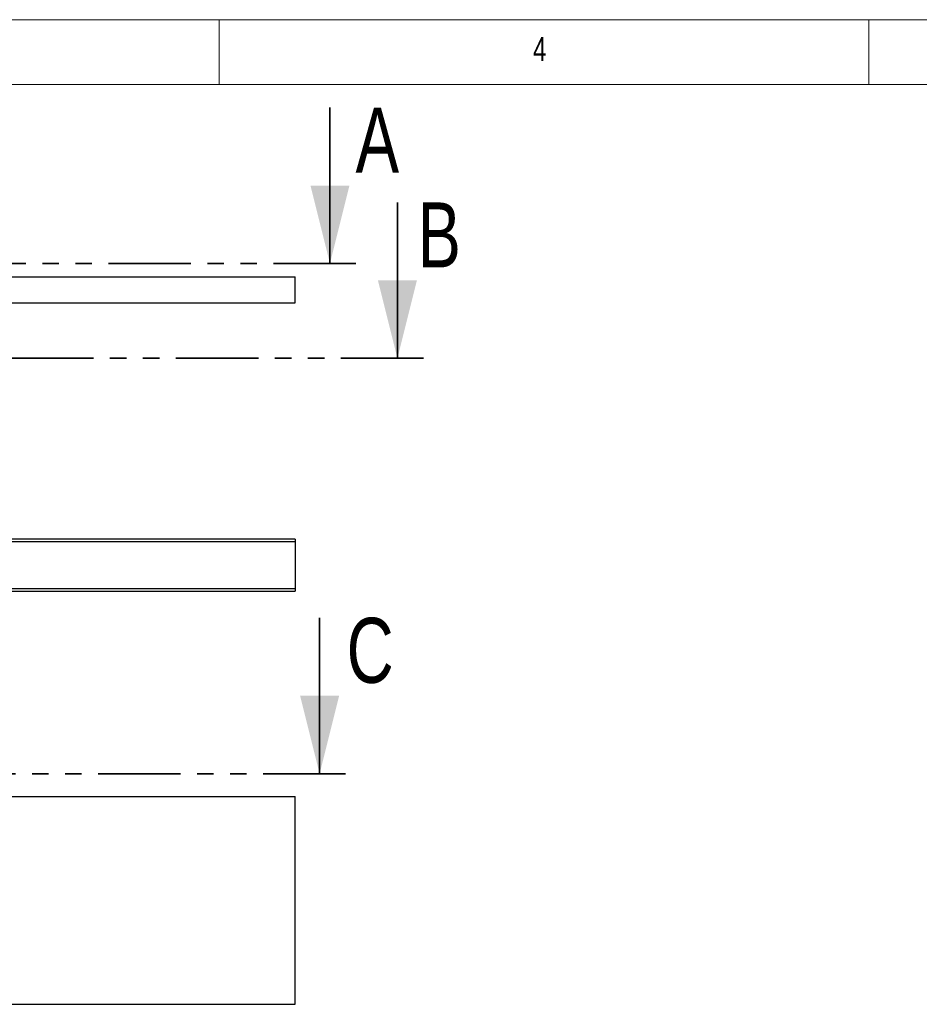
# Model space of a CAD drawing. Header units: millimetres. Extents: x 5 to 589, y 5 to 415.
# Tile 20 of 46: x 132 to 201, y 339 to 415. Entities that reach past the tile are written whole.
import ezdxf

# ---------------------------------------------------------------- set-up
doc = ezdxf.new("R2010")
doc.units = ezdxf.units.MM
doc.linetypes.add('PHANTOM', pattern=[12.7, 6.35, -1.27, 1.27, -1.27, 1.27, -1.27])
doc.layers.add('NOTES', color=6, linetype='Continuous')
doc.layers.add('TRAIT-FORT', color=4, linetype='Continuous', lineweight=25)
doc.styles.add('SLDTEXTSTYLE0', font='TXT', dxfattribs={"width": 0.75})

msp = doc.modelspace()

# ---------------------------------------------------------------- linework, layer by layer
at = {"color": 7, "linetype": 'Continuous', "lineweight": 18}
for p, q in [((589, 415), (5, 415)), ((147, 410), (147, 415)), ((197, 415), (197, 410)), ((584, 410), (10, 410))]:
    msp.add_line(p, q, dxfattribs=at)
at = {"color": 7, "linetype": 'Continuous', "lineweight": 35}
for p, q in [((155.534, 408.236), (155.534, 396.236)), ((160.725, 400.937), (160.725, 388.937)), ((154.739, 368.96), (154.739, 356.96))]:
    msp.add_line(p, q, dxfattribs=at)
at = {"color": 7, "linetype": 'PHANTOM', "lineweight": 35}
for p, q in [((157.534, 396.236), (27.087, 396.236)), ((162.725, 388.937), (17.507, 388.937)), ((156.739, 356.96), (23.891, 356.96))]:
    msp.add_line(p, q, dxfattribs=at)
at = {"color": 7, "linetype": 'Continuous', "lineweight": 35}
for points in [[(155.534, 396.236), (157.034, 402.236), (154.034, 402.236)], [(160.725, 388.937), (162.225, 394.937), (159.225, 394.937)], [(154.739, 356.96), (156.239, 362.96), (153.239, 362.96)]]:
    msp.add_solid(points, dxfattribs=at)
at = {"layer": 'TRAIT-FORT', "color": 4, "linetype": 'Continuous', "lineweight": 25}
for p, q in [((128.859, 395.214), (152.859, 395.214)), ((152.859, 393.214), (152.859, 395.214)), ((128.859, 393.214), (152.859, 393.214)), ((152.859, 374.814), (32.859, 374.814)), ((152.859, 375.014), (98.859, 375.014)), ((152.859, 375.014), (152.859, 374.814)), ((152.859, 374.814), (152.859, 371.214)), ((32.859, 371.214), (152.859, 371.214)), ((32.859, 371.014), (152.859, 371.014)), ((152.859, 371.214), (152.859, 371.014)), ((128.859, 355.214), (152.859, 355.214)), ((152.859, 339.214), (152.859, 355.214)), ((32.859, 339.214), (152.859, 339.214))]:
    msp.add_line(p, q, dxfattribs=at)

# ---------------------------------------------------------------- texts
at = {"color": 7, "linetype": 'Continuous', "char_height": 5, "attachment_point": 1, "style": 'SLDTEXTSTYLE0'}
for s, insert in [('A', (157.508, 408.236)), ('B', (162.272, 400.937)), ('C', (156.818, 368.96))]:
    msp.add_mtext(s, dxfattribs=dict(at, insert=insert))
at = {"layer": 'NOTES', "color": 211, "insert": (171.167, 413.668), "char_height": 1.852, "attachment_point": 1, "style": 'SLDTEXTSTYLE0'}
msp.add_mtext('4', dxfattribs=at)

doc.saveas('drawing.dxf')
